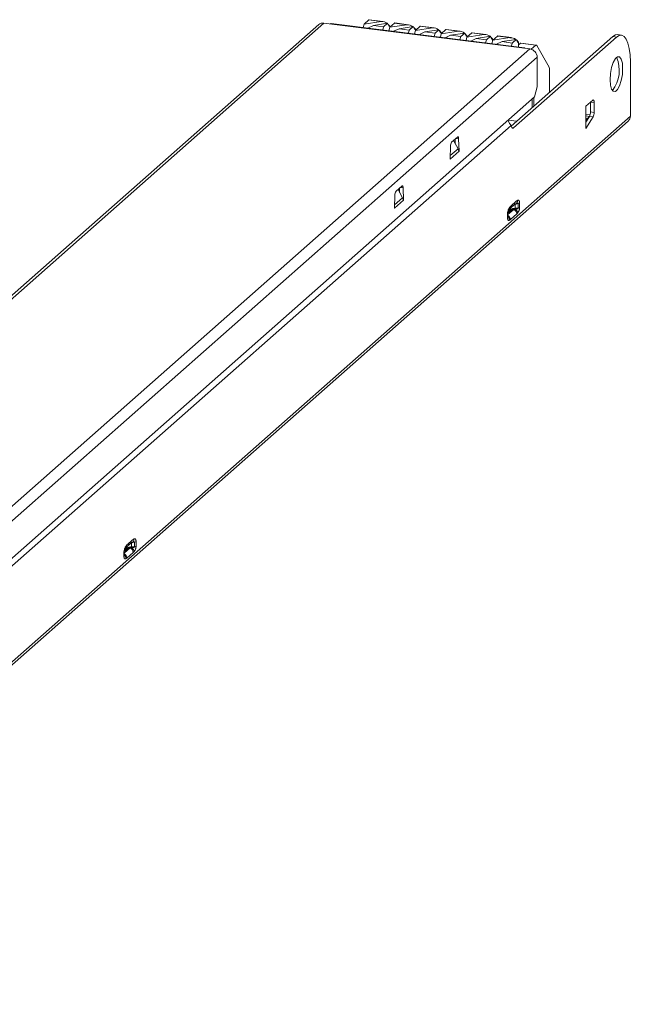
# Model space of a CAD drawing. Header units: millimetres. Extents: x -101 to 54, y 214 to 339.
# Tile 2 of 2: x -23 to 54, y 214 to 339. Entities that reach past the tile are written whole.
import ezdxf

# ---------------------------------------------------------------- set-up
doc = ezdxf.new("R2010")
doc.units = ezdxf.units.MM

msp = doc.modelspace()

# ---------------------------------------------------------------- linework, layer by layer
at = {"color": 7, "linetype": 'Continuous', "lineweight": 15}
for p, q in [((20.99, 339.17), (20.39, 338.64)), ((22.58, 338.97), (20.99, 339.17)), ((22.78, 338.97), (21.04, 339.19)), ((14.63, 338.58), (-89.12, 247.08)), ((15.29, 338.77), (-88.46, 247.27)), ((41.49, 335.47), (15.29, 338.77)), ((40.8, 335.62), (16.23, 338.72)), ((20.39, 338.64), (20.28, 338.21)), ((22.58, 338.97), (20.39, 338.64)), ((20.89, 338.13), (21.58, 338.46)), ((23.37, 338.73), (21.58, 338.46)), ((22.88, 338.29), (21.58, 338.46)), ((22.77, 337.89), (22.88, 338.29)), ((22.88, 338.29), (23.37, 338.73)), ((23.37, 338.73), (23.57, 338.34)), ((23.62, 338.42), (23.44, 338.63)), ((23.62, 338.42), (23.54, 338.41)), ((23.67, 338.23), (23.55, 337.79)), ((23.57, 338.34), (23.66, 338.41)), ((23.66, 338.41), (23.62, 338.42)), ((23.66, 338.2), (23.66, 338.41)), ((24.27, 338.76), (23.67, 338.23)), ((25.85, 338.56), (23.67, 338.23)), ((24.16, 337.72), (24.85, 338.04)), ((25.85, 338.56), (24.27, 338.76)), ((26.05, 338.56), (24.32, 338.78)), ((26.65, 338.32), (24.85, 338.04)), ((26.15, 337.88), (24.85, 338.04)), ((26.04, 337.48), (26.15, 337.88)), ((26.15, 337.88), (26.65, 338.32)), ((26.65, 338.32), (26.85, 337.93)), ((26.89, 338.01), (26.72, 338.22)), ((26.89, 338.01), (26.81, 337.99)), ((26.85, 337.93), (26.93, 338)), ((26.93, 338), (26.89, 338.01)), ((26.93, 337.79), (26.93, 338)), ((27.54, 338.35), (26.94, 337.82)), ((29.12, 338.15), (26.94, 337.82)), ((29.12, 338.15), (27.54, 338.35)), ((29.33, 338.15), (27.59, 338.37)), ((29.92, 337.9), (28.13, 337.63)), ((29.43, 337.47), (29.92, 337.9)), ((29.92, 337.9), (30.12, 337.51)), ((30.81, 337.94), (30.21, 337.41)), ((32.4, 337.74), (30.81, 337.94)), ((32.6, 337.74), (30.86, 337.96)), ((26.94, 337.82), (26.82, 337.38)), ((27.43, 337.31), (28.13, 337.63)), ((29.43, 337.47), (28.13, 337.63)), ((29.32, 337.07), (29.43, 337.47)), ((30.17, 337.59), (29.99, 337.8)), ((30.17, 337.59), (30.09, 337.58)), ((30.21, 337.41), (30.1, 336.97)), ((30.12, 337.51), (30.21, 337.59)), ((30.21, 337.59), (30.17, 337.59)), ((32.4, 337.74), (30.21, 337.41)), ((30.21, 337.38), (30.21, 337.59)), ((30.71, 336.89), (31.4, 337.22)), ((33.2, 337.49), (31.4, 337.22)), ((32.7, 337.06), (31.4, 337.22)), ((32.59, 336.66), (32.7, 337.06)), ((32.7, 337.06), (33.2, 337.49)), ((33.2, 337.49), (33.4, 337.1)), ((33.44, 337.18), (33.27, 337.39)), ((33.44, 337.18), (33.36, 337.17)), ((33.49, 336.99), (33.37, 336.56)), ((33.4, 337.1), (33.48, 337.18)), ((33.48, 337.18), (33.44, 337.18)), ((33.48, 336.96), (33.48, 337.18)), ((34.09, 337.52), (33.49, 336.99)), ((35.67, 337.32), (33.49, 336.99)), ((33.98, 336.48), (34.67, 336.81)), ((35.67, 337.32), (34.09, 337.52)), ((35.88, 337.32), (34.14, 337.54)), ((36.47, 337.08), (34.67, 336.81)), ((35.98, 336.64), (34.67, 336.81)), ((35.86, 336.24), (35.98, 336.64)), ((35.98, 336.64), (36.47, 337.08)), ((36.47, 337.08), (36.67, 336.69)), ((36.72, 336.77), (36.54, 336.98)), ((36.72, 336.77), (36.63, 336.76)), ((36.67, 336.69), (36.75, 336.76)), ((36.75, 336.76), (36.72, 336.77)), ((36.75, 336.55), (36.75, 336.76)), ((37.36, 337.11), (36.76, 336.58)), ((38.94, 336.91), (36.76, 336.58)), ((38.94, 336.91), (37.36, 337.11)), ((39.15, 336.91), (37.41, 337.13)), ((39.74, 336.67), (37.95, 336.4)), ((52.03, 337.05), (39.11, 325.66)), ((39.25, 336.23), (39.74, 336.67)), ((52.5, 336.99), (39.42, 325.45)), ((39.74, 336.67), (39.94, 336.28)), ((52.03, 337.05), (52.5, 336.99)), ((53.12, 337.24), (52.66, 337.3)), ((-62.26, 243.97), (41.49, 335.47)), ((36.76, 336.58), (36.64, 336.15)), ((37.26, 336.07), (37.95, 336.4)), ((39.25, 336.23), (37.95, 336.4)), ((39.14, 335.83), (39.25, 336.23)), ((39.99, 336.36), (39.81, 336.57)), ((39.99, 336.36), (39.91, 336.34)), ((39.94, 336.28), (40.03, 336.35)), ((40.03, 336.35), (39.99, 336.36)), ((40.03, 335.72), (40.03, 336.35)), ((40.16, 336.09), (40.03, 336.01)), ((40.16, 336.09), (40.28, 336.19)), ((40.28, 336.19), (42.24, 335.95)), ((42.3, 335.97), (40.33, 336.22)), ((42.24, 335.95), (41.66, 335.43)), ((42.37, 335.92), (43.93, 333.14)), ((42.42, 334.41), (-61.33, 242.91)), ((42.42, 330.64), (42.42, 334.41)), ((54.27, 326.94), (54.27, 333.84)), ((43.98, 329.95), (43.98, 332.85)), ((42.07, 329.38), (42.42, 330.64)), ((-60.97, 238.51), (42.07, 329.38)), ((41.8, 329.15), (41.8, 328.03)), ((41.98, 328.18), (41.98, 329.3)), ((48.61, 328.19), (49.49, 328.97)), ((48.61, 328.09), (48.61, 328.19)), ((48.61, 325.46), (48.61, 328.09)), ((49.2, 328.71), (49.67, 328.65)), ((49.2, 328.71), (49.2, 327.47)), ((49.67, 328.65), (49.67, 327.41)), ((-73.01, 214.69), (54.27, 326.94)), ((48.61, 327.18), (49.16, 327.11)), ((48.61, 326.96), (49.07, 326.9)), ((49.07, 326.89), (48.61, 326.16)), ((49.06, 326.87), (48.61, 326.48)), ((49.54, 326.84), (48.62, 325.37)), ((49.07, 326.89), (49.54, 326.84)), ((49.67, 327.41), (49.2, 327.47)), ((-73.29, 214.06), (53.99, 326.31)), ((39.09, 325.75), (-62.43, 236.22)), ((38.89, 326.06), (38.7, 326.41)), ((39.83, 326.29), (38.72, 326.43)), ((39.42, 325.45), (39.19, 325.48)), ((39.73, 326.3), (39.73, 326.2)), ((48.61, 325.45), (48.61, 325.46)), ((48.62, 325.37), (48.61, 325.45)), ((31.53, 323.61), (32.29, 324.28)), ((31.34, 321.46), (31.39, 323.15)), ((32.36, 322.8), (31.79, 323.84)), ((31.97, 324), (31.99, 323.48)), ((32.43, 324.06), (32.49, 322.48)), ((32.49, 322.48), (31.34, 321.46)), ((32.49, 322.48), (32.45, 322.48)), ((31.37, 321.49), (31.34, 321.5)), ((24.46, 317.38), (25.22, 318.05)), ((24.27, 315.23), (24.32, 316.91)), ((25.29, 316.57), (24.72, 317.6)), ((24.9, 317.76), (24.92, 317.24)), ((25.36, 317.83), (25.42, 316.24)), ((25.42, 316.24), (24.27, 315.23)), ((25.42, 316.24), (25.38, 316.24)), ((39.1, 315.31), (39.4, 315.58)), ((39.27, 315.69), (39.57, 315.96)), ((39.4, 315.58), (39.56, 315.73)), ((39.61, 315.7), (39.45, 315.63)), ((39.52, 315.71), (39.63, 315.76)), ((40, 315.85), (39.61, 315.7)), ((39.61, 315.7), (39.61, 315.22)), ((40, 315.24), (40, 315.85)), ((40.18, 315.93), (40.18, 315.32)), ((24.3, 315.26), (24.27, 315.26)), ((38.65, 313.97), (38.65, 314.58)), ((38.69, 314), (38.69, 314.65)), ((39.01, 315.02), (38.71, 314.76)), ((38.77, 314.66), (39.07, 314.93)), ((38.84, 315.08), (39.11, 315.32)), ((39.82, 314.51), (39.01, 313.8)), ((40, 315.24), (39.61, 315.22)), ((-9.52, 272.66), (-9.22, 272.93)), ((-8.79, 272.82), (-9.18, 272.67)), ((-8.79, 272.21), (-8.79, 272.82)), ((-8.61, 272.9), (-8.61, 272.29)), ((-10.14, 270.94), (-10.14, 271.55)), ((-10.1, 270.98), (-10.1, 271.62)), ((-9.78, 271.99), (-10.09, 271.73)), ((-10.02, 271.63), (-9.72, 271.9)), ((-9.95, 272.05), (-9.68, 272.29)), ((-9.69, 272.28), (-9.39, 272.55)), ((-9.39, 272.55), (-9.23, 272.7)), ((-9.18, 272.67), (-9.34, 272.6)), ((-9.27, 272.68), (-9.16, 272.73)), ((-9.18, 272.67), (-9.18, 272.19)), ((-8.79, 272.21), (-9.18, 272.19)), ((-8.97, 271.48), (-9.78, 270.77))]:
    msp.add_line(p, q, dxfattribs=at)
at = {"color": 8, "linetype": 'Continuous', "lineweight": 15}
for p, q in [((32.43, 324.06), (32.09, 324.11)), ((31.35, 321.92), (32.36, 322.8)), ((25.36, 317.83), (25.02, 317.87)), ((24.28, 315.68), (25.29, 316.57)), ((38.69, 314.42), (39.45, 315.09)), ((39.01, 315.22), (39.01, 315.02)), ((-10.1, 271.39), (-9.34, 272.06)), ((-9.78, 272.2), (-9.78, 271.99))]:
    msp.add_line(p, q, dxfattribs=at)
at = {"color": 7, "linetype": 'Continuous', "lineweight": 15, "flags": 128}
for points in [[(20.99, 339.17), (21.02, 339.19), (21.04, 339.19)], [(24.27, 338.76), (24.29, 338.78), (24.32, 338.78)], [(27.54, 338.35), (27.57, 338.36), (27.59, 338.37)], [(30.81, 337.94), (30.84, 337.95), (30.86, 337.96)], [(34.09, 337.52), (34.11, 337.54), (34.14, 337.54)], [(37.36, 337.11), (37.39, 337.13), (37.41, 337.13)], [(52.66, 337.3), (52.38, 337.26), (52.03, 337.05)], [(54.27, 333.84), (54.23, 334.72), (54.13, 335.52), (53.97, 336.19), (53.75, 336.71), (53.48, 337.06), (53.17, 337.23), (52.84, 337.2), (52.5, 336.99)], [(40.33, 336.22), (40.31, 336.22), (40.28, 336.19)], [(42.37, 335.92), (42.35, 335.94), (42.34, 335.95), (42.33, 335.96), (42.31, 335.97), (42.29, 335.97), (42.28, 335.97), (42.26, 335.96), (42.24, 335.95)], [(51.7, 331.57), (51.75, 332.34), (51.89, 333.1), (52.1, 333.76), (52.36, 334.24), (52.64, 334.49), (52.9, 334.46), (53.11, 334.18), (53.25, 333.66), (53.29, 332.98), (53.25, 332.21), (53.11, 331.45), (52.9, 330.79), (52.64, 330.31), (52.36, 330.07), (52.1, 330.09), (51.89, 330.38), (51.75, 330.89), (51.7, 331.57)], [(49.49, 328.97), (49.53, 328.99), (49.56, 328.99), (49.59, 328.97), (49.62, 328.94), (49.64, 328.89), (49.66, 328.82), (49.67, 328.74), (49.67, 328.65)], [(32.29, 324.28), (32.32, 324.3), (32.34, 324.3), (32.37, 324.29), (32.39, 324.27), (32.41, 324.23), (32.42, 324.19), (32.43, 324.13), (32.43, 324.06)], [(25.22, 318.05), (25.25, 318.06), (25.27, 318.07), (25.3, 318.06), (25.32, 318.03), (25.33, 318), (25.35, 317.95), (25.36, 317.89), (25.36, 317.83)]]:
    msp.add_lwpolyline(points, dxfattribs=at)
at = {"color": 7, "linetype": 'Continuous', "lineweight": 15}
for centre, radius, start, end in [((15.18, 337.94), 0.834, 81.8416, 130.6612), ((16.22, 338.56), 0.16, 86.7544, 136.332), ((22.66, 337.93), 1.05, 50.1006, 94.8757), ((25.94, 337.51), 1.05, 50.1006, 94.8757), ((29.21, 337.1), 1.05, 50.1006, 94.8757), ((32.49, 336.69), 1.05, 50.1006, 94.8757), ((35.76, 336.28), 1.05, 50.1006, 94.8757), ((39.03, 335.86), 1.05, 50.1006, 94.8757), ((40.78, 335.48), 0.143, 27.3661, 138.2724), ((41.33, 334.39), 1.09, 1.0587, 81.7605), ((48.58, 332.77), 4.28, 322.8912, 22.7473), ((43.34, 332.88), 0.637, 356.9298, 23.4766), ((48.01, 327.44), 1.19, 332.8049, 1.3433), ((48.48, 327.38), 1.19, 332.8049, 1.3433), ((53.43, 326.93), 0.834, 312.158, 0.9777), ((32.15, 323.17), 0.759, 144.4617, 182.0653), ((25.08, 316.94), 0.759, 144.4616, 182.0653), ((39.9, 316.3), 0.469, 282.5837, 307.18), ((-8.89, 273.27), 0.469, 282.5837, 307.18)]:
    msp.add_arc(centre, radius, start, end, dxfattribs=at)
at = {"color": 8, "linetype": 'Continuous', "lineweight": 15}
for centre in [(38.61, 314.65), (-10.18, 271.62)]:
    msp.add_arc(centre, 0.0846, 303.6156, 19.2897, dxfattribs=at)
at = {"color": 7, "linetype": 'Continuous', "lineweight": 15}
for points, knots in [([(39.09, 325.75), (39.07, 325.77), (39.03, 325.82), (38.98, 325.9), (38.93, 325.97), (38.9, 326.03), (38.89, 326.06)], [0, 0, 0, 0, 0.2512436, 0.5000718, 0.7488638, 1, 1, 1, 1]), ([(39.42, 325.45), (39.38, 325.42), (39.31, 325.39), (39.22, 325.43), (39.14, 325.55), (39.1, 325.68), (39.09, 325.75)], [0, 0, 0, 0, 0.25, 0.5, 0.75, 1.000001, 1.000001, 1.000001, 1.000001]), ([(31.37, 321.49), (31.37, 321.56), (31.37, 321.63), (31.35, 321.7), (31.35, 321.71)], [0, 0, 0, 0, 0.874394, 1, 1, 1, 1]), ([(24.3, 315.26), (24.3, 315.32), (24.3, 315.39), (24.28, 315.46), (24.27, 315.47)], [0, 0, 0, 0, 0.874394, 1, 1, 1, 1]), ([(38.88, 315.29), (38.89, 315.3), (38.91, 315.33), (38.94, 315.37), (38.99, 315.43), (39.05, 315.49), (39.11, 315.56), (39.18, 315.62), (39.23, 315.66), (39.27, 315.69)], [0, 0, 0, 0, 0.068496, 0.145372, 0.230738, 0.473097, 0.589042, 0.754651, 1, 1, 1, 1]), ([(39.57, 315.96), (39.6, 315.98), (39.66, 316.04), (39.74, 316.11), (39.81, 316.16), (39.86, 316.2), (39.91, 316.23), (39.94, 316.24), (39.95, 316.24)], [0, 0, 0, 0, 0.242804, 0.488608, 0.622905, 0.740142, 0.87686, 1, 1, 1, 1]), ([(39.63, 315.76), (39.72, 315.8), (39.8, 315.87), (39.91, 316.04), (39.95, 316.14), (39.95, 316.24)], [0, 0, 0, 0, 0.5, 0.5, 1, 1, 1, 1]), ([(40, 315.85), (40, 315.86), (39.99, 315.86), (39.94, 315.86), (39.91, 315.85), (39.8, 315.82), (39.72, 315.79), (39.63, 315.76)], [0, 0, 0, 0, 0.25, 0.25, 0.5, 0.5, 1, 1, 1, 1]), ([(39.95, 316.24), (39.97, 316.24), (39.99, 316.25), (40.04, 316.24), (40.1, 316.22), (40.14, 316.15), (40.16, 316.09), (40.18, 316.02), (40.18, 315.96), (40.18, 315.93)], [0, 0, 0, 0, 0.115464, 0.228126, 0.553993, 0.677233, 0.790584, 0.896187, 1, 1, 1, 1]), ([(38.64, 314.38), (38.75, 314.33), (38.84, 314.24), (38.98, 314.03), (39.01, 313.91), (39.01, 313.8)], [0, 0, 0, 0, 0.5, 0.5, 1, 1, 1, 1]), ([(38.65, 314.58), (38.65, 314.6), (38.65, 314.63), (38.66, 314.7), (38.68, 314.82), (38.71, 314.95), (38.77, 315.09), (38.81, 315.18), (38.85, 315.25), (38.87, 315.28), (38.88, 315.29)], [0, 0, 0, 0, 0.058255, 0.113611, 0.234719, 0.445227, 0.613791, 0.807971, 0.905157, 1, 1, 1, 1]), ([(38.65, 314.26), (38.67, 314.24), (38.69, 314.23), (38.7, 314.21), (38.72, 314.19), (38.74, 314.17), (38.76, 314.15), (38.79, 314.11), (38.82, 314.07), (38.84, 314.02), (38.86, 313.97), (38.88, 313.92), (38.89, 313.87), (38.9, 313.82), (38.91, 313.76), (38.9, 313.72)], [0.3162893, 0.3162893, 0.3162893, 0.3162893, 0.359774, 0.359774, 0.359774, 0.4060458, 0.4060458, 0.4060458, 0.4985894, 0.4985894, 0.4985894, 0.591133, 0.591133, 0.591133, 0.6836766, 0.6836766, 0.6836766, 0.6836766]), ([(38.68, 314.62), (38.68, 314.63), (38.68, 314.66), (38.69, 314.7), (38.69, 314.74), (38.71, 314.8), (38.73, 314.85), (38.77, 314.96), (38.8, 315.01), (38.83, 315.04)], [0, 0, 0, 0, 0.0581771, 0.116767, 0.1766303, 0.2378793, 0.3629055, 0.4899021, 1, 1, 1, 1]), ([(39.61, 315.22), (39.58, 315.21), (39.51, 315.21), (39.41, 315.2), (39.33, 315.18), (39.25, 315.15), (39.18, 315.13), (39.11, 315.1), (39.05, 315.06), (39.02, 315.04), (39.01, 315.02)], [0, 0, 0, 0, 0.128549, 0.255974, 0.382327, 0.507663, 0.63204, 0.755516, 0.878149, 1, 1, 1, 1]), ([(39.82, 314.51), (39.82, 314.62), (39.79, 314.74), (39.65, 314.95), (39.55, 315.04), (39.45, 315.09)], [0, 0, 0, 0, 0.5, 0.5, 1, 1, 1, 1]), ([(39.93, 314.62), (39.93, 314.71), (39.9, 314.81), (39.79, 314.99), (39.71, 315.07), (39.63, 315.12)], [0, 0, 0, 0, 0.5, 0.5, 1, 1, 1, 1]), ([(39.93, 314.62), (39.92, 314.61), (39.9, 314.58), (39.86, 314.54), (39.83, 314.52), (39.82, 314.51)], [0, 0, 0, 0, 0.296408, 0.629508, 1, 1, 1, 1]), ([(39.85, 315.16), (39.89, 315.17), (39.93, 315.18), (39.99, 315.21), (40.01, 315.22), (40, 315.24)], [0, 0, 0, 0, 0.5, 0.5, 1, 1, 1, 1]), ([(40.18, 315.32), (40.18, 315.3), (40.18, 315.27), (40.18, 315.22), (40.17, 315.17), (40.16, 315.11), (40.14, 315.02), (40.09, 314.88), (40.03, 314.76), (39.97, 314.67), (39.94, 314.64), (39.93, 314.62)], [0, 0, 0, 0, 0.053019, 0.105086, 0.157278, 0.210663, 0.322067, 0.445066, 0.771847, 0.884321, 1, 1, 1, 1]), ([(38.65, 313.97), (38.65, 313.97), (38.65, 313.97), (38.65, 313.97), (38.67, 313.99), (38.68, 314.01), (38.69, 314.03), (38.69, 314.04), (38.69, 314.04), (38.69, 314.05), (38.69, 314.06), (38.69, 314.07), (38.68, 314.08)], [0.4986862, 0.4986862, 0.4986862, 0.4986862, 0.5013765, 0.5013765, 0.5013765, 0.5939201, 0.5939201, 0.5939201, 0.6401919, 0.6401919, 0.6401919, 0.6836819, 0.6836819, 0.6836819, 0.6836819]), ([(38.9, 313.72), (38.89, 313.71), (38.87, 313.7), (38.81, 313.68), (38.74, 313.69), (38.7, 313.75), (38.67, 313.81), (38.66, 313.88), (38.65, 313.94), (38.65, 313.97)], [0, 0, 0, 0, 0.1139158, 0.2252114, 0.5569997, 0.6796787, 0.7920471, 0.8958651, 1, 1, 1, 1]), ([(39.01, 313.8), (38.99, 313.78), (38.96, 313.75), (38.92, 313.73), (38.9, 313.72)], [0, 0, 0, 0, 0.536601, 1, 1, 1, 1]), ([(-9.22, 272.93), (-9.19, 272.96), (-9.13, 273.01), (-9.05, 273.08), (-8.98, 273.13), (-8.93, 273.17), (-8.88, 273.2), (-8.85, 273.21), (-8.84, 273.21)], [0, 0, 0, 0, 0.242804, 0.488608, 0.622905, 0.740142, 0.87686, 1, 1, 1, 1]), ([(-9.16, 272.73), (-9.07, 272.77), (-8.99, 272.84), (-8.88, 273.01), (-8.84, 273.11), (-8.84, 273.21)], [0, 0, 0, 0, 0.5, 0.5, 1, 1, 1, 1]), ([(-8.79, 272.82), (-8.79, 272.83), (-8.8, 272.83), (-8.85, 272.83), (-8.88, 272.82), (-8.99, 272.79), (-9.07, 272.76), (-9.16, 272.73)], [0, 0, 0, 0, 0.25, 0.25, 0.5, 0.5, 1, 1, 1, 1]), ([(-8.84, 273.21), (-8.82, 273.21), (-8.8, 273.22), (-8.75, 273.21), (-8.69, 273.19), (-8.65, 273.12), (-8.63, 273.06), (-8.61, 272.99), (-8.61, 272.93), (-8.61, 272.9)], [0, 0, 0, 0, 0.1154644, 0.2281258, 0.553993, 0.6772328, 0.7905839, 0.8961869, 1, 1, 1, 1]), ([(-10.14, 271.55), (-10.14, 271.57), (-10.14, 271.6), (-10.13, 271.67), (-10.11, 271.79), (-10.08, 271.92), (-10.02, 272.06), (-9.98, 272.15), (-9.94, 272.22), (-9.92, 272.25), (-9.91, 272.26)], [0, 0, 0, 0, 0.058255, 0.113611, 0.234719, 0.445227, 0.613791, 0.807971, 0.905157, 1, 1, 1, 1]), ([(-10.11, 271.59), (-10.11, 271.6), (-10.11, 271.63), (-10.1, 271.67), (-10.1, 271.71), (-10.08, 271.77), (-10.06, 271.82), (-10.02, 271.93), (-9.99, 271.98), (-9.96, 272.02)], [0, 0, 0, 0, 0.058177, 0.116767, 0.17663, 0.237879, 0.362906, 0.489902, 1, 1, 1, 1]), ([(-9.91, 272.26), (-9.9, 272.28), (-9.88, 272.3), (-9.85, 272.34), (-9.8, 272.41), (-9.74, 272.47), (-9.68, 272.53), (-9.61, 272.59), (-9.56, 272.64), (-9.52, 272.66)], [0, 0, 0, 0, 0.068496, 0.145372, 0.230738, 0.473097, 0.589042, 0.754651, 1, 1, 1, 1]), ([(-9.18, 272.19), (-9.21, 272.19), (-9.28, 272.18), (-9.38, 272.17), (-9.46, 272.15), (-9.54, 272.13), (-9.61, 272.1), (-9.68, 272.07), (-9.74, 272.03), (-9.77, 272.01), (-9.78, 271.99)], [0, 0, 0, 0, 0.128549, 0.255974, 0.382327, 0.507663, 0.63204, 0.755516, 0.878149, 1, 1, 1, 1]), ([(-8.97, 271.48), (-8.97, 271.59), (-9, 271.71), (-9.14, 271.92), (-9.24, 272.01), (-9.34, 272.06)], [0, 0, 0, 0, 0.5, 0.5, 1, 1, 1, 1]), ([(-8.86, 271.59), (-8.86, 271.68), (-8.9, 271.78), (-9, 271.96), (-9.08, 272.04), (-9.16, 272.09)], [0, 0, 0, 0, 0.5, 0.5, 1, 1, 1, 1]), ([(-8.86, 271.59), (-8.87, 271.58), (-8.89, 271.55), (-8.93, 271.51), (-8.96, 271.49), (-8.97, 271.48)], [0, 0, 0, 0, 0.296408, 0.629508, 1, 1, 1, 1]), ([(-8.94, 272.13), (-8.9, 272.14), (-8.86, 272.15), (-8.8, 272.18), (-8.78, 272.2), (-8.79, 272.21)], [0, 0, 0, 0, 0.5, 0.5, 1, 1, 1, 1]), ([(-8.61, 272.29), (-8.61, 272.28), (-8.61, 272.24), (-8.61, 272.19), (-8.62, 272.15), (-8.63, 272.08), (-8.65, 271.99), (-8.7, 271.85), (-8.76, 271.73), (-8.82, 271.64), (-8.85, 271.61), (-8.86, 271.59)], [0, 0, 0, 0, 0.053019, 0.105086, 0.157278, 0.210663, 0.322067, 0.445066, 0.771847, 0.884321, 1, 1, 1, 1]), ([(-10.15, 271.35), (-10.04, 271.3), (-9.95, 271.21), (-9.81, 271), (-9.78, 270.88), (-9.78, 270.77)], [0, 0, 0, 0, 0.5, 0.5, 1, 1, 1, 1]), ([(-10.14, 271.23), (-10.12, 271.21), (-10.1, 271.2), (-10.09, 271.18), (-10.07, 271.16), (-10.05, 271.14), (-10.03, 271.12), (-10, 271.08), (-9.97, 271.04), (-9.95, 270.99), (-9.93, 270.94), (-9.91, 270.89), (-9.9, 270.84), (-9.89, 270.79), (-9.89, 270.74), (-9.89, 270.69)], [0.3162893, 0.3162893, 0.3162893, 0.3162893, 0.359774, 0.359774, 0.359774, 0.4060458, 0.4060458, 0.4060458, 0.4985894, 0.4985894, 0.4985894, 0.591133, 0.591133, 0.591133, 0.6836766, 0.6836766, 0.6836766, 0.6836766]), ([(-10.14, 270.94), (-10.14, 270.94), (-10.14, 270.95), (-10.14, 270.95), (-10.12, 270.96), (-10.11, 270.98), (-10.1, 271), (-10.1, 271.01), (-10.1, 271.01), (-10.1, 271.02), (-10.1, 271.03), (-10.1, 271.04), (-10.11, 271.05)], [0.4986862, 0.4986862, 0.4986862, 0.4986862, 0.5013765, 0.5013765, 0.5013765, 0.5939201, 0.5939201, 0.5939201, 0.6401919, 0.6401919, 0.6401919, 0.6836819, 0.6836819, 0.6836819, 0.6836819]), ([(-9.89, 270.69), (-9.9, 270.68), (-9.92, 270.67), (-9.99, 270.65), (-10.05, 270.66), (-10.1, 270.72), (-10.12, 270.78), (-10.13, 270.85), (-10.14, 270.91), (-10.14, 270.94)], [0, 0, 0, 0, 0.1139158, 0.2252114, 0.5569997, 0.6796787, 0.7920471, 0.8958651, 1, 1, 1, 1]), ([(-9.78, 270.77), (-9.8, 270.75), (-9.83, 270.72), (-9.87, 270.7), (-9.89, 270.69)], [0, 0, 0, 0, 0.536601, 1, 1, 1, 1])]:
    msp.add_open_spline(points, degree=3, knots=knots, dxfattribs=at)
for points in [[(32.36, 322.8), (32.42, 322.69), (32.45, 322.57), (32.45, 322.44)], [(25.29, 316.57), (25.35, 316.45), (25.38, 316.33), (25.38, 316.21)], [(39.61, 315.7), (39.61, 315.73), (39.62, 315.75), (39.63, 315.76)], [(38.77, 314.66), (38.73, 314.68), (38.71, 314.72), (38.71, 314.76)], [(39.01, 315.02), (39.01, 314.99), (39.03, 314.95), (39.07, 314.93)], [(39.45, 315.09), (39.29, 315.06), (39.15, 315), (39.07, 314.93)], [(39.63, 315.12), (39.57, 315.11), (39.51, 315.1), (39.45, 315.09)], [(39.63, 315.12), (39.61, 315.14), (39.61, 315.18), (39.61, 315.22)], [(39.63, 315.12), (39.71, 315.13), (39.78, 315.14), (39.85, 315.16)], [(40.18, 315.32), (40.14, 315.29), (40.08, 315.26), (40, 315.24)], [(-10.02, 271.63), (-10.06, 271.65), (-10.09, 271.69), (-10.09, 271.73)], [(-9.78, 271.99), (-9.78, 271.96), (-9.76, 271.92), (-9.72, 271.9)], [(-9.34, 272.06), (-9.51, 272.03), (-9.64, 271.97), (-9.72, 271.9)], [(-9.16, 272.09), (-9.22, 272.08), (-9.28, 272.07), (-9.34, 272.06)], [(-9.16, 272.09), (-9.18, 272.12), (-9.19, 272.15), (-9.18, 272.19)], [(-9.18, 272.67), (-9.18, 272.7), (-9.17, 272.72), (-9.16, 272.73)], [(-9.16, 272.09), (-9.08, 272.1), (-9.01, 272.12), (-8.94, 272.13)], [(-8.61, 272.29), (-8.65, 272.26), (-8.71, 272.23), (-8.79, 272.21)]]:
    msp.add_open_spline(points, degree=3, dxfattribs=at)
at = {"color": 8, "linetype": 'Continuous', "lineweight": 15}
for points, knots in [([(39.11, 315.33), (39.12, 315.33), (39.18, 315.37), (39.24, 315.5), (39.26, 315.63), (39.27, 315.69)], [0, 0, 0, 0, 0.0528389, 0.5264194, 1, 1, 1, 1]), ([(39.57, 315.96), (39.56, 315.89), (39.54, 315.76), (39.47, 315.63), (39.41, 315.59), (39.4, 315.58)], [0, 0, 0, 0, 0.454579, 0.909158, 1, 1, 1, 1]), ([(38.88, 315.29), (38.88, 315.25), (38.88, 315.16), (38.85, 315.08), (38.83, 315.04), (38.83, 315.04)], [0, 0, 0, 0, 0.491554, 0.987059, 1, 1, 1, 1]), ([(-9.22, 272.93), (-9.23, 272.86), (-9.25, 272.73), (-9.32, 272.6), (-9.38, 272.56), (-9.39, 272.55)], [0, 0, 0, 0, 0.454579, 0.909158, 1, 1, 1, 1]), ([(-9.91, 272.26), (-9.91, 272.22), (-9.91, 272.13), (-9.94, 272.05), (-9.96, 272.01), (-9.97, 272.01)], [0, 0, 0, 0, 0.4915545, 0.9870587, 1, 1, 1, 1]), ([(-9.68, 272.3), (-9.67, 272.3), (-9.61, 272.34), (-9.55, 272.47), (-9.53, 272.6), (-9.52, 272.66)], [0, 0, 0, 0, 0.0528389, 0.5264194, 1, 1, 1, 1])]:
    msp.add_open_spline(points, degree=3, knots=knots, dxfattribs=at)

doc.saveas('drawing.dxf')
